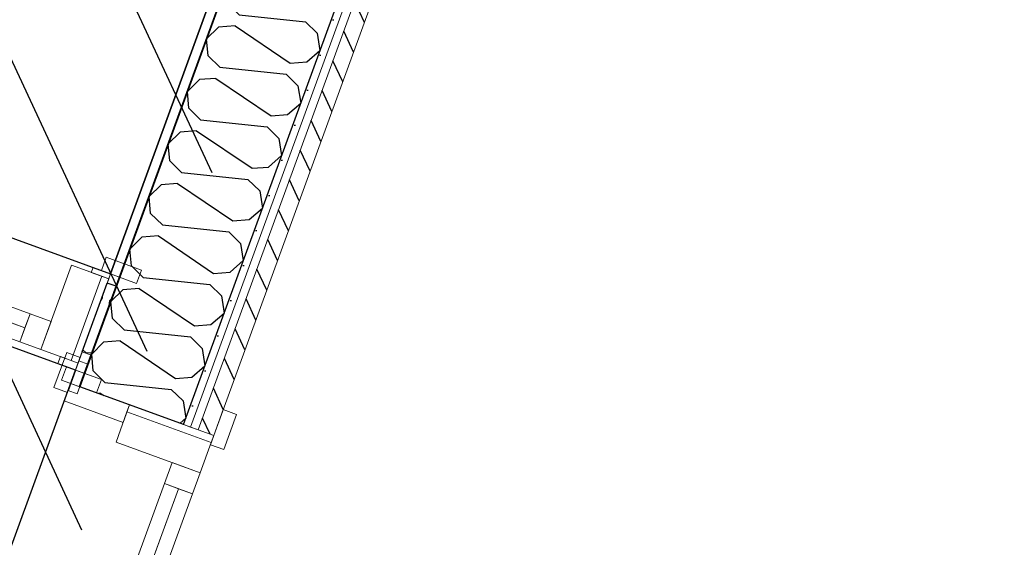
# Model space of a CAD drawing. Header units: millimetres. Extents: x 112481703 to 112588235, y 1264638581 to 1264713486.
# Tile 250 of 256: x 112575865 to 112577184, y 1264669494 to 1264670201. Entities that reach past the tile are written whole.
import ezdxf
from ezdxf.enums import TextEntityAlignment as Align

# ---------------------------------------------------------------- set-up
doc = ezdxf.new("R2010")
doc.units = ezdxf.units.MM
doc.header["$LTSCALE"] = 0.5
doc.header["$MEASUREMENT"] = 0
doc.linetypes.add('PLINE', pattern=[0])
for name, color, linetype, lineweight in [('235- Utvendig kledning og overflate', 7, 'Continuous', 0), ('236- Innvendig kledning og overflate', 7, 'Continuous', 0), ('244- Vinduer_ dører_ foldevegger', 7, 'Continuous', 0)]:
    doc.layers.add(name, color=color, linetype=linetype, lineweight=lineweight)
for name, color, linetype in [('862- M___Nettoareal', 7, 'Continuous'), ('862- M___Nettoareal (1-100)', 7, 'Continuous'), ('862- M___Nettoareal(Polylinje)', 7, 'Continuous'), ('LA_farge_dekke_asfalt2', 7, 'Continuous'), ('Yttervegger.A225', 7, 'Continuous'), ('Yttervegger.A225 (Skravur)', 7, 'Continuous')]:
    doc.layers.add(name, color=color, linetype=linetype)
doc.styles.add('GENERATED_STYLE_1', font='arial.ttf')
pattern_1 = [(249.956, (112557650, 1264717795), (-81.357, 29.68231), [0, -50]), (249.956, (112557682.11, 1264717756.67), (-81.357, 29.68231), [0, -50])]

# ---------------------------------------------------------------- blocks, each defined once
blk = doc.blocks.new('Venterom_15_4', base_point=(112572849, 1264672720.4))
at = {"layer": '862- M___Nettoareal(Polylinje)', "linetype": 'PLINE', "flags": 128}
blk.add_lwpolyline([(112575137.3, 1264673821.7), (112572549.7, 1264674765.8), (112570984, 1264675337), (112570453.8, 1264673883.7), (112571697.9, 1264673429.8), (112571655.4, 1264673313.3), (112570411.3, 1264673767.2), (112569154.2, 1264670321.8), (112572339.8, 1264669159.6), (112572323, 1264669113.5), (112575315.5, 1264668021.8), (112575939.3, 1264669731.7), (112573914.6, 1264670470.4)], close=True, dxfattribs=at)
blk = doc.blocks.new('Sluse_10_10', base_point=(112575439.2, 1264670729.6))
at = {"layer": '862- M___Nettoareal(Polylinje)', "linetype": 'PLINE', "flags": 128}
blk.add_lwpolyline([(112574090.3, 1264670552.2), (112575986.3, 1264669860.4), (112576515.8, 1264671311.9), (112574619.8, 1264672003.6)], close=True, dxfattribs=at)
blk = doc.blocks.new('*X130', base_point=(112557650, 1264717795))
at = {"layer": 'Yttervegger.A225 (Skravur)', "linetype": 'PLINE'}
for p, q in [((112576361.9, 1264670823.9), (112576345.9, 1264670808)), ((112576382.2, 1264670825.5), (112576361.9, 1264670823.9)), ((112576386.4, 1264670823.9), (112576458, 1264670775.5)), ((112576347.9, 1264670785.5), (112576345.9, 1264670808)), ((112576363.6, 1264670770.1), (112576347.9, 1264670785.5)), ((112576480, 1264670777.2), (112576490.3, 1264670786)), ((112576363.6, 1264670770.1), (112576452.6, 1264670760.7)), ((112576458, 1264670775.5), (112576480, 1264670777.2)), ((112576452.6, 1264670760.7), (112576468.3, 1264670745.3)), ((112576336.3, 1264670753.6), (112576320.2, 1264670737.7)), ((112576358.3, 1264670755.3), (112576336.3, 1264670753.6)), ((112576358.3, 1264670755.3), (112576432.4, 1264670705.1)), ((112576468.3, 1264670745.3), (112576472.1, 1264670722.1)), ((112576322.3, 1264670715.2), (112576320.2, 1264670737.7)), ((112576454.3, 1264670706.8), (112576472.1, 1264670722.1)), ((112576338, 1264670699.7), (112576322.3, 1264670715.2)), ((112576432.4, 1264670705.1), (112576454.3, 1264670706.8)), ((112576338, 1264670699.7), (112576427, 1264670690.4)), ((112576310.6, 1264670683.3), (112576294.5, 1264670667.4)), ((112576332.6, 1264670685), (112576310.6, 1264670683.3)), ((112576332.6, 1264670685), (112576406.7, 1264670634.8)), ((112576427, 1264670690.4), (112576442.7, 1264670674.9)), ((112576296.6, 1264670644.8), (112576294.5, 1264670667.4)), ((112576442.7, 1264670674.9), (112576446.4, 1264670651.8)), ((112576428.7, 1264670636.5), (112576446.4, 1264670651.8)), ((112576312.3, 1264670629.4), (112576296.6, 1264670644.8)), ((112576312.3, 1264670629.4), (112576401.3, 1264670620)), ((112576406.7, 1264670634.8), (112576428.7, 1264670636.5)), ((112576285, 1264670612.9), (112576268.9, 1264670597)), ((112576306.9, 1264670614.6), (112576285, 1264670612.9)), ((112576306.9, 1264670614.6), (112576381.1, 1264670564.5)), ((112576401.3, 1264670620), (112576417, 1264670604.6)), ((112576417, 1264670604.6), (112576420.7, 1264670581.5)), ((112576271, 1264670574.5), (112576268.9, 1264670597)), ((112576286.7, 1264670559.1), (112576271, 1264670574.5)), ((112576403, 1264670566.2), (112576420.7, 1264670581.5)), ((112576286.7, 1264670559.1), (112576375.7, 1264670549.7)), ((112576381.1, 1264670564.5), (112576403, 1264670566.2)), ((112576375.7, 1264670549.7), (112576391.4, 1264670534.3)), ((112576259.3, 1264670542.6), (112576243.2, 1264670526.7)), ((112576281.3, 1264670544.3), (112576259.3, 1264670542.6)), ((112576281.3, 1264670544.3), (112576355.4, 1264670494.1)), ((112576391.4, 1264670534.3), (112576395.1, 1264670511.1)), ((112576245.3, 1264670504.2), (112576243.2, 1264670526.7)), ((112576377.4, 1264670495.8), (112576395.1, 1264670511.1)), ((112576261, 1264670488.7), (112576245.3, 1264670504.2)), ((112576355.4, 1264670494.1), (112576377.4, 1264670495.8)), ((112576261, 1264670488.7), (112576350, 1264670479.4)), ((112576233.6, 1264670472.3), (112576217.6, 1264670456.4)), ((112576255.6, 1264670474), (112576233.6, 1264670472.3)), ((112576255.6, 1264670474), (112576329.7, 1264670423.8)), ((112576350, 1264670479.4), (112576365.7, 1264670463.9)), ((112576219.6, 1264670433.8), (112576217.6, 1264670456.4)), ((112576365.7, 1264670463.9), (112576369.4, 1264670440.8)), ((112576351.7, 1264670425.5), (112576369.4, 1264670440.8)), ((112576235.3, 1264670418.4), (112576219.6, 1264670433.8)), ((112576235.3, 1264670418.4), (112576324.3, 1264670409)), ((112576329.7, 1264670423.8), (112576351.7, 1264670425.5)), ((112576208, 1264670401.9), (112576191.9, 1264670386)), ((112576230, 1264670403.6), (112576208, 1264670401.9)), ((112576230, 1264670403.6), (112576304.1, 1264670353.5)), ((112576324.3, 1264670409), (112576340, 1264670393.6)), ((112576340, 1264670393.6), (112576343.8, 1264670370.5)), ((112576194, 1264670363.5), (112576191.9, 1264670386)), ((112576209.7, 1264670348.1), (112576194, 1264670363.5)), ((112576326, 1264670355.2), (112576343.8, 1264670370.5)), ((112576209.7, 1264670348.1), (112576298.7, 1264670338.7)), ((112576304.1, 1264670353.5), (112576326, 1264670355.2)), ((112576298.7, 1264670338.7), (112576314.4, 1264670323.3)), ((112576182.3, 1264670331.6), (112576166.2, 1264670315.7)), ((112576204.3, 1264670333.3), (112576182.3, 1264670331.6)), ((112576204.3, 1264670333.3), (112576278.4, 1264670283.2)), ((112576314.4, 1264670323.3), (112576318.1, 1264670300.1)), ((112576168.3, 1264670293.2), (112576166.2, 1264670315.7)), ((112576300.4, 1264670284.9), (112576318.1, 1264670300.1)), ((112576184, 1264670277.7), (112576168.3, 1264670293.2)), ((112576278.4, 1264670283.2), (112576300.4, 1264670284.9)), ((112576184, 1264670277.7), (112576273, 1264670268.4)), ((112576156.7, 1264670261.3), (112576140.6, 1264670245.4)), ((112576178.6, 1264670263), (112576156.7, 1264670261.3)), ((112576178.6, 1264670263), (112576252.7, 1264670212.8)), ((112576273, 1264670268.4), (112576288.7, 1264670252.9)), ((112576142.7, 1264670222.9), (112576140.6, 1264670245.4)), ((112576288.7, 1264670252.9), (112576292.4, 1264670229.8)), ((112576274.7, 1264670214.5), (112576292.4, 1264670229.8)), ((112576158.4, 1264670207.4), (112576142.7, 1264670222.9)), ((112576158.4, 1264670207.4), (112576247.4, 1264670198)), ((112576252.7, 1264670212.8), (112576274.7, 1264670214.5)), ((112576131, 1264670190.9), (112576114.9, 1264670175)), ((112576153, 1264670192.6), (112576131, 1264670190.9)), ((112576153, 1264670192.6), (112576227.1, 1264670142.5)), ((112576247.4, 1264670198), (112576263.1, 1264670182.6)), ((112576263.1, 1264670182.6), (112576266.8, 1264670159.5)), ((112576117, 1264670152.5), (112576114.9, 1264670175)), ((112576132.7, 1264670137.1), (112576117, 1264670152.5)), ((112576249.1, 1264670144.2), (112576266.8, 1264670159.5)), ((112576132.7, 1264670137.1), (112576221.7, 1264670127.7)), ((112576227.1, 1264670142.5), (112576249.1, 1264670144.2)), ((112576221.7, 1264670127.7), (112576237.4, 1264670112.3)), ((112576105.3, 1264670120.6), (112576089.3, 1264670104.7)), ((112576127.3, 1264670122.3), (112576105.3, 1264670120.6)), ((112576127.3, 1264670122.3), (112576201.4, 1264670072.2)), ((112576237.4, 1264670112.3), (112576241.1, 1264670089.1)), ((112576091.3, 1264670082.2), (112576089.3, 1264670104.7)), ((112576223.4, 1264670073.9), (112576241.1, 1264670089.1)), ((112576107, 1264670066.7), (112576091.3, 1264670082.2)), ((112576201.4, 1264670072.2), (112576223.4, 1264670073.9)), ((112576107, 1264670066.7), (112576196, 1264670057.4)), ((112576079.7, 1264670050.3), (112576063.6, 1264670034.4)), ((112576101.6, 1264670052), (112576079.7, 1264670050.3)), ((112576101.6, 1264670052), (112576175.8, 1264670001.8)), ((112576196, 1264670057.4), (112576211.7, 1264670041.9)), ((112576065.7, 1264670011.9), (112576063.6, 1264670034.4)), ((112576211.7, 1264670041.9), (112576215.5, 1264670018.8)), ((112576197.7, 1264670003.5), (112576215.5, 1264670018.8)), ((112576081.4, 1264669996.4), (112576065.7, 1264670011.9)), ((112576081.4, 1264669996.4), (112576170.4, 1264669987)), ((112576175.8, 1264670001.8), (112576197.7, 1264670003.5)), ((112576054, 1264669979.9), (112576037.9, 1264669964)), ((112576076, 1264669981.6), (112576054, 1264669979.9)), ((112576076, 1264669981.6), (112576150.1, 1264669931.5)), ((112576170.4, 1264669987), (112576186.1, 1264669971.6)), ((112576186.1, 1264669971.6), (112576189.8, 1264669948.5)), ((112576040, 1264669941.5), (112576037.9, 1264669964)), ((112576055.7, 1264669926.1), (112576040, 1264669941.5)), ((112576172.1, 1264669933.2), (112576189.8, 1264669948.5)), ((112576055.7, 1264669926.1), (112576144.7, 1264669916.7)), ((112576150.1, 1264669931.5), (112576172.1, 1264669933.2)), ((112576144.7, 1264669916.7), (112576160.4, 1264669901.3)), ((112576028.4, 1264669909.6), (112576012.3, 1264669893.7)), ((112576050.3, 1264669911.3), (112576028.4, 1264669909.6)), ((112576050.3, 1264669911.3), (112576124.4, 1264669861.2)), ((112576160.4, 1264669901.3), (112576164.1, 1264669878.2)), ((112576014.4, 1264669871.2), (112576012.3, 1264669893.7)), ((112576146.4, 1264669862.9), (112576164.1, 1264669878.2)), ((112576030.1, 1264669855.7), (112576014.4, 1264669871.2)), ((112576124.4, 1264669861.2), (112576146.4, 1264669862.9)), ((112576030.1, 1264669855.7), (112576119.1, 1264669846.4)), ((112576119.1, 1264669846.4), (112576134.8, 1264669830.9)), ((112576002.7, 1264669839.3), (112575986.6, 1264669823.4)), ((112576024.7, 1264669841), (112576002.7, 1264669839.3)), ((112576024.7, 1264669841), (112576098.8, 1264669790.8)), ((112575988.7, 1264669800.9), (112575986.6, 1264669823.4)), ((112576134.8, 1264669830.9), (112576138.5, 1264669807.8)), ((112576120.7, 1264669792.5), (112576138.5, 1264669807.8)), ((112576004.4, 1264669785.4), (112575988.7, 1264669800.9)), ((112576004.4, 1264669785.4), (112576093.4, 1264669776)), ((112576098.8, 1264669790.8), (112576120.7, 1264669792.5)), ((112575977, 1264669768.9), (112575961, 1264669753)), ((112575999, 1264669770.6), (112575977, 1264669768.9)), ((112575999, 1264669770.6), (112576073.1, 1264669720.5)), ((112576093.4, 1264669776), (112576109.1, 1264669760.6)), ((112576109.1, 1264669760.6), (112576112.8, 1264669737.5)), ((112575963, 1264669730.5), (112575961, 1264669753)), ((112575978.7, 1264669715.1), (112575963, 1264669730.5)), ((112576095.1, 1264669722.2), (112576112.8, 1264669737.5)), ((112575978.7, 1264669715.1), (112576067.7, 1264669705.7)), ((112576073.1, 1264669720.5), (112576095.1, 1264669722.2)), ((112576067.7, 1264669705.7), (112576083.4, 1264669690.3)), ((112575973.3, 1264669700.3), (112575970.6, 1264669700.1)), ((112575973.3, 1264669700.3), (112575977.2, 1264669697.7)), ((112576083.4, 1264669690.3), (112576087.2, 1264669667.2)), ((112576079.4, 1264669660.4), (112576087.2, 1264669667.2))]:
    blk.add_line(p, q, dxfattribs=at)
blk = doc.blocks.new('Skyvedør[1]', base_point=(112557650, 1264717795))
at = {"layer": '235- Utvendig kledning og overflate', "linetype": 'PLINE'}
for p, q in [((112576124.5, 1264669644), (112576137.1, 1264669678.7)), ((112576124.5, 1264669644), (112576137.1, 1264669678.7)), ((112576093.5, 1264669655.3), (112576084.1, 1264669658.7)), ((112576093.5, 1264669655.3), (112576084.1, 1264669658.7)), ((112576103.8, 1264669651.5), (112576093.5, 1264669655.3)), ((112576103.8, 1264669651.5), (112576093.5, 1264669655.3)), ((112576124.5, 1264669644), (112576103.8, 1264669651.5)), ((112576124.5, 1264669644), (112576103.8, 1264669651.5))]:
    blk.add_line(p, q, dxfattribs=at)
at = {"layer": '236- Innvendig kledning og overflate', "linetype": 'PLINE'}
for p, q in [((112575932.8, 1264669713.9), (112575945.5, 1264669748.6)), ((112575932.8, 1264669713.9), (112575945.5, 1264669748.6)), ((112575944.1, 1264669709.8), (112575932.8, 1264669713.9)), ((112575944.1, 1264669709.8), (112575932.8, 1264669713.9)), ((112575945, 1264669709.4), (112575944.1, 1264669709.8)), ((112575945, 1264669709.4), (112575944.1, 1264669709.8))]:
    blk.add_line(p, q, dxfattribs=at)
at = {"layer": '244- Vinduer_ dører_ foldevegger', "linetype": 'PLINE'}
for p, q in [((112575927.7, 1264669755.2), (112575910.5, 1264669708.2)), ((112575945.5, 1264669748.6), (112575927.7, 1264669755.2)), ((112575928.4, 1264669701.7), (112575945.5, 1264669748.6)), ((112575910.5, 1264669708.2), (112575928.4, 1264669701.7)), ((112575932.8, 1264669713.9), (112575924.3, 1264669690.4)), ((112576011.7, 1264669685.1), (112575932.8, 1264669713.9)), ((112576011.7, 1264669685.1), (112575945, 1264669709.4)), ((112576011.7, 1264669685.1), (112575945, 1264669709.4)), ((112575924.3, 1264669690.4), (112576003.2, 1264669661.6)), ((112575993.6, 1264669635.3), (112576008.3, 1264669675.7)), ((112576003.2, 1264669661.6), (112576011.7, 1264669685.1)), ((112576008.3, 1264669675.7), (112576011.7, 1264669685.1)), ((112576008.3, 1264669675.7), (112576121, 1264669634.6)), ((112576124.5, 1264669644), (112576011.7, 1264669685.1)), ((112576084.1, 1264669658.7), (112576011.7, 1264669685.1)), ((112576084.1, 1264669658.7), (112576011.7, 1264669685.1)), ((112576137.1, 1264669678.7), (112576120, 1264669631.7)), ((112576155, 1264669672.2), (112576137.1, 1264669678.7)), ((112576137.9, 1264669625.2), (112576155, 1264669672.2)), ((112576106.3, 1264669594.2), (112575993.6, 1264669635.3)), ((112576121, 1264669634.6), (112576124.5, 1264669644)), ((112576121, 1264669634.6), (112576106.3, 1264669594.2)), ((112576120, 1264669631.7), (112576137.9, 1264669625.2)), ((112576068.7, 1264669607.9), (112576058.4, 1264669579.7)), ((112576106.3, 1264669594.2), (112576068.7, 1264669607.9)), ((112576096, 1264669566), (112576106.3, 1264669594.2)), ((112575903.1, 1264669095.6), (112576077.2, 1264669572.8)), ((112576058.4, 1264669579.7), (112576096, 1264669566))]:
    blk.add_line(p, q, dxfattribs=at)
at = {"layer": '244- Vinduer_ dører_ foldevegger', "linetype": 'PLINE', "flags": 128}
for points in [[(112575903.1, 1264669095.6), (112576077.2, 1264669572.8), (112576058.4, 1264669579.7), (112575884.3, 1264669102.5)], [(112575921.9, 1264669088.8), (112576096, 1264669566), (112576077.2, 1264669572.8), (112575903.1, 1264669095.6)]]:
    blk.add_lwpolyline(points, close=True, dxfattribs=at)
blk = doc.blocks.new('*X233', base_point=(112557650, 1264717795))
at = {"layer": 'Yttervegger.A225 (Skravur)', "linetype": 'PLINE'}
for p, q in [((112575973.5, 1264669825.3), (112575975.5, 1264669828.3)), ((112575975.5, 1264669828.3), (112575975.4, 1264669830.5)), ((112575984.6, 1264669817.8), (112575985.3, 1264669824.8)), ((112575985.3, 1264669824.8), (112575988.2, 1264669827.7)), ((112575949.2, 1264669758.9), (112575954, 1264669754.1)), ((112575961.6, 1264669754.8), (112575954, 1264669754.1))]:
    blk.add_line(p, q, dxfattribs=at)
blk = doc.blocks.new('Skyvedør[7]', base_point=(112557650, 1264717795))
at = {"layer": '235- Utvendig kledning og overflate', "linetype": 'PLINE'}
for p, q in [((112575983.9, 1264669853.9), (112575986.3, 1264669860.4)), ((112575983.9, 1264669853.9), (112575986.3, 1264669860.4)), ((112575986.3, 1264669860.4), (112576021, 1264669847.8)), ((112575986.3, 1264669860.4), (112576021, 1264669847.8)), ((112575981.8, 1264669848.2), (112575983.9, 1264669853.9)), ((112575981.8, 1264669848.2), (112575983.9, 1264669853.9))]:
    blk.add_line(p, q, dxfattribs=at)
at = {"layer": '236- Innvendig kledning og overflate', "linetype": 'PLINE'}
for p, q in [((112575943.8, 1264669743.9), (112575948.2, 1264669756.2)), ((112575943.8, 1264669743.9), (112575948.2, 1264669756.2)), ((112575939.3, 1264669731.7), (112575942.8, 1264669741.1)), ((112575939.3, 1264669731.7), (112575942.8, 1264669741.1)), ((112575939.3, 1264669731.7), (112575942.8, 1264669741.1)), ((112575942.8, 1264669741.1), (112575943.8, 1264669743.9)), ((112575942.8, 1264669741.1), (112575943.8, 1264669743.9)), ((112575939.3, 1264669731.7), (112575974.1, 1264669719)), ((112575939.3, 1264669731.7), (112575974.1, 1264669719))]:
    blk.add_line(p, q, dxfattribs=at)
at = {"layer": '244- Vinduer_ dører_ foldevegger', "linetype": 'PLINE'}
for p, q in [((112575331.8, 1264669985.3), (112575871.6, 1264669788.4)), ((112575980.6, 1264669882.7), (112575974.1, 1264669864.9)), ((112576027.6, 1264669865.6), (112575980.6, 1264669882.7)), ((112575893, 1264669759.3), (112575934.1, 1264669872)), ((112575934.1, 1264669872), (112575974.5, 1264669857.3)), ((112575962.8, 1264669869), (112575960.4, 1264669862.4)), ((112575960.4, 1264669862.4), (112575983.9, 1264669853.9)), ((112575986.3, 1264669860.4), (112575962.8, 1264669869)), ((112575974.1, 1264669864.9), (112576021, 1264669847.8)), ((112575983.9, 1264669853.9), (112575986.3, 1264669860.4)), ((112576021, 1264669847.8), (112576027.6, 1264669865.6)), ((112575974.5, 1264669857.3), (112575933.4, 1264669744.6)), ((112575942.8, 1264669741.1), (112575983.9, 1264669853.9)), ((112575948.2, 1264669756.2), (112575981.8, 1264669848.2)), ((112575948.2, 1264669756.2), (112575981.8, 1264669848.2)), ((112575974.5, 1264669857.3), (112575983.9, 1264669853.9)), ((112575878.5, 1264669807.1), (112575864.8, 1264669769.6)), ((112575906.7, 1264669796.9), (112575878.5, 1264669807.1)), ((112575893, 1264669759.3), (112575906.7, 1264669796.9)), ((112575864.8, 1264669769.6), (112575893, 1264669759.3)), ((112575933.4, 1264669744.6), (112575893, 1264669759.3)), ((112575919.3, 1264669749.7), (112575915.8, 1264669740.3)), ((112575942.8, 1264669741.1), (112575919.3, 1264669749.7)), ((112575933.4, 1264669744.6), (112575942.8, 1264669741.1)), ((112575939.3, 1264669731.7), (112575942.8, 1264669741.1)), ((112575915.8, 1264669740.3), (112575939.3, 1264669731.7)), ((112575927.1, 1264669736.2), (112575920.6, 1264669718.3)), ((112575974.1, 1264669719), (112575927.1, 1264669736.2)), ((112575920.6, 1264669718.3), (112575967.6, 1264669701.2)), ((112575967.6, 1264669701.2), (112575974.1, 1264669719))]:
    blk.add_line(p, q, dxfattribs=at)
at = {"layer": '244- Vinduer_ dører_ foldevegger', "linetype": 'PLINE', "flags": 128}
for points in [[(112575331.8, 1264669985.3), (112575871.6, 1264669788.4), (112575878.5, 1264669807.1), (112575338.6, 1264670004.1)], [(112575324.9, 1264669966.5), (112575864.8, 1264669769.6), (112575871.6, 1264669788.4), (112575331.8, 1264669985.3)]]:
    blk.add_lwpolyline(points, close=True, dxfattribs=at)
blk = doc.blocks.new('Simple Door Opening[26]', base_point=(112557650, 1264717795))
at = {"layer": '236- Innvendig kledning og overflate', "linetype": 'PLINE'}
blk.add_line((112575929.4, 1264669704.5), (112575941.6, 1264669700), dxfattribs=at)
blk = doc.blocks.new('Label_72', base_point=(112577546.1, 1264672130.8))
at = {"layer": '862- M___Nettoareal (1-100)', "insert": (112577940, 1264672885.4), "char_height": 200, "attachment_point": 1, "rotation": 249.956, "style": 'GENERATED_STYLE_1'}
blk.add_mtext('\\A1;{\\pql;\\pt0,241000;\\fArial|b0|i0|c0|p0;\\W1.000000;Telefonsentral\\fArial|b0|i0|c0|p0;\\W1.000000;\\A1{\\H.66x;\\S^  ;}\\fArial|b0|i0|c0|p0;\\W1.000000;\\fArial|b0|i0|c0|p0;\\W1.000000;\\A1{\\H.66x;\\S^  ;}\\fArial|b0|i0|c0|p0;\\W1.000000;\\fArial|b0|i0|c0|p0;\\W1.000000;\\fArial|b0|i0|c0|p0;\\W1.000000;\\fArial|b0|i0|c0|p0;\\W1.000000;\\fArial|b0|i0|c0|p0;\\W1.000000;\\fArial|b0|i0|c0|p0;\\W1.000000;\\fArial|b0|i0|c0|p0;\\W1.000000;\\A1{\\H.66x;\\S^  ;}\\fArial|b0|i0|c0|p0;\\W1.000000;\\fArial|b0|i0|c0|p0;\\W1.000000;\\A1{\\H.66x;\\S^  ;}\\fArial|b0|i0|c0|p0;\\W1.000000;\\fArial|b0|i0|c0|p0;\\W1.000000;\\fArial|b0|i0|c0|p0;\\W1.000000;\\fArial|b0|i0|c0|p0;\\W1.000000;\\fArial|b0|i0|c0|p0;\\W1.000000;\\fArial|b0|i0|c0|p0;\\W1.000000;\\fArial|b0|i0|c0|p0;\\W1.000000;\\A1{\\H.66x;\\S^  ;}\\fArial|b0|i0|c0|p0;\\W1.000000;\\fArial|b0|i0|c0|p0;\\W1.000000;\\A1{\\H.66x;\\S^  ;}\\fArial|b0|i0|c0|p0;\\W1.000000;\\fArial|b0|i0|c0|p0;\\W1.000000;\\fArial|b0|i0|c0|p0;\\W1.000000;\\fArial|b0|i0|c0|p0;\\W1.000000;\\fArial|b0|i0|c0|p0;\\W1.000000;\\fArial|b0|i0|c0|p0;\\W1.000000;\\fArial|b0|i0|c0|p0;\\W1.000000;\\A1{\\H.66x;\\S^  ;}\\fArial|b0|i0|c0|p0;\\W1.000000;\\fArial|b0|i0|c0|p0;\\W1.000000;\\A1{\\H.66x;\\S^  ;}\\fArial|b0|i0|c0|p0;\\W1.000000;\\fArial|b0|i0|c0|p0;\\W1.000000;\\fArial|b0|i0|c0|p0;\\W1.000000;\\fArial|b0|i0|c0|p0;\\W1.000000;\\fArial|b0|i0|c0|p0;\\W1.000000;\\fArial|b0|i0|c0|p0;\\W1.000000;\\fArial|b0|i0|c0|p0;\\W1.000000;\\A1{\\H.66x;\\S^  ;}\\fArial|b0|i0|c0|p0;\\W1.000000;\\fArial|b0|i0|c0|p0;\\W1.000000;\\A1{\\H.66x;\\S^  ;}\\fArial|b0|i0|c0|p0;\\W1.000000;\\fArial|b0|i0|c0|p0;\\W1.000000;\\fArial|b0|i0|c0|p0;\\W1.000000;\\fArial|b0|i0|c0|p0;\\W1.000000;\\fArial|b0|i0|c0|p0;\\W1.000000;\\fArial|b0|i0|c0|p0;\\W1.000000;\\fArial|b0|i0|c0|p0;\\W1.000000;\\fArial|b0|i0|c0|p0;\\W1.000000;}', dxfattribs=at)
at = {"layer": '862- M___Nettoareal (1-100)', "style": 'GENERATED_STYLE_1'}
for tag, p in [('DUMMY_108', (112577694.6, 1264672996.2)), ('DUMMY_107', (112577989.8, 1264672888.5)), ('DUMMY_106', (112578285.1, 1264672780.8))]:
    blk.add_attdef(tag, text='', height=200, rotation=249.956, dxfattribs=at).set_placement(p, align=Align.TOP_LEFT)

msp = doc.modelspace()

# ---------------------------------------------------------------- hatches: boundary and pattern name
at = {"layer": 'LA_farge_dekke_asfalt2', "linetype": 'Continuous'}
h = msp.add_hatch(dxfattribs=at)
h.set_pattern_fill('Murverk', color=256, style=0, pattern_type=2)
h.set_pattern_definition([(294.956, (112557650, 1264717795), (163.1938, 75.94596), [])])
h.paths.add_polyline_path([(112562670.3, 1264672618.4), (112565507.4, 1264680394.8), (112573384.4, 1264677521), (112579262.4, 1264693632), (112587341.4, 1264690684.4), (112579714.9, 1264669780.9), (112576475.3, 1264670962.9), (112575386.6, 1264667979)])
at = {"layer": 'Yttervegger.A225 (Skravur)', "linetype": 'Continuous'}
h = msp.add_hatch(dxfattribs=at)
h.set_pattern_fill('Prikker_tett', color=256, style=0, pattern_type=2)
h.set_pattern_definition(pattern_1)
h.paths.add_polyline_path([(112575998.5, 1264669856), (112576528, 1264671307.4), (112576515.8, 1264671311.9), (112575986.3, 1264669860.4)])
h = msp.add_hatch(dxfattribs=at)
h.set_pattern_fill('Prikker_tett', color=256, style=0, pattern_type=2)
h.set_pattern_definition(pattern_1)
h.paths.add_polyline_path([(112575944.1, 1264669709.8), (112576405.9, 1264670975.4), (112576394.6, 1264670979.6), (112575932.8, 1264669713.9)])
msp.add_hatch(color=256, dxfattribs=at).paths.add_polyline_path([(112576405.5, 1264670974.5), (112575944.1, 1264669709.8), (112575945, 1264669709.4), (112576406.5, 1264670974.2)])
h = msp.add_hatch(dxfattribs=at)
h.set_pattern_fill('Prikker_tett', color=256, style=0, pattern_type=2)
h.set_pattern_definition(pattern_1)
h.paths.add_polyline_path([(112576491.3, 1264670775), (112576084.1, 1264669658.7), (112576093.5, 1264669655.3), (112576500.7, 1264670771.6)])
h = msp.add_hatch(dxfattribs=at)
h.set_pattern_fill('Skrålinjer_1', color=256, style=0, pattern_type=2)
h.set_pattern_definition([(114.95599, (112557650, 1264717795), (27.198964, 12.65766), [])])
h.paths.add_polyline_path([(112576124.5, 1264669644), (112576520.4, 1264670729.3), (112576499.8, 1264670736.8), (112576103.8, 1264669651.5)])
h = msp.add_hatch(dxfattribs=at)
h.set_pattern_fill('Prikker_tett', color=256, style=0, pattern_type=2)
h.set_pattern_definition(pattern_1)
h.paths.add_polyline_path([(112575994, 1264669843.8), (112575998.5, 1264669856), (112575986.3, 1264669860.4), (112575981.8, 1264669848.2)])
h = msp.add_hatch(dxfattribs=at)
h.set_pattern_fill('Prikker_tett', color=256, style=0, pattern_type=2)
h.set_pattern_definition(pattern_1)
h.paths.add_polyline_path([(112575956, 1264669739.5), (112575960.5, 1264669751.7), (112575948.2, 1264669756.2), (112575943.8, 1264669743.9)])
h = msp.add_hatch(dxfattribs=at)
h.set_pattern_fill('Prikker_tett', color=256, style=0, pattern_type=2)
h.set_pattern_definition(pattern_1)
h.paths.add_polyline_path([(112575951.5, 1264669727.3), (112575956, 1264669739.5), (112575943.8, 1264669743.9), (112575939.3, 1264669731.7)])
h = msp.add_hatch(dxfattribs=at)
h.set_pattern_fill('Prikker_tett', color=256, style=0, pattern_type=2)
h.set_pattern_definition(pattern_1)
h.paths.add_polyline_path([(112575951.5, 1264669727.3), (112575939.3, 1264669731.7), (112575929.4, 1264669704.5), (112575941.6, 1264669700)])

# ---------------------------------------------------------------- linework, layer by layer
at = {"layer": '235- Utvendig kledning og overflate', "linetype": 'PLINE'}
for p, q in [((112576093.5, 1264669655.3), (112576500.7, 1264670771.6)), ((112576103.8, 1264669651.5), (112576507.3, 1264670757.5)), ((112575983.9, 1264669853.9), (112575986.3, 1264669860.4)), ((112575986.3, 1264669860.4), (112576021, 1264669847.8)), ((112575981.8, 1264669848.2), (112575983.9, 1264669853.9)), ((112576124.5, 1264669644), (112576137.1, 1264669678.7)), ((112576093.5, 1264669655.3), (112576084.1, 1264669658.7)), ((112576103.8, 1264669651.5), (112576093.5, 1264669655.3)), ((112576124.5, 1264669644), (112576103.8, 1264669651.5))]:
    msp.add_line(p, q, dxfattribs=at)
at = {"layer": '235- Utvendig kledning og overflate', "linetype": 'PLINE', "flags": 128}
msp.add_lwpolyline([(112576124.5, 1264669644), (112576520.4, 1264670729.3)], dxfattribs=at)
at = {"layer": '236- Innvendig kledning og overflate', "linetype": 'PLINE'}
for p, q in [((112576405.5, 1264670974.5), (112575944.1, 1264669709.8)), ((112575960.5, 1264669751.7), (112575994, 1264669843.8)), ((112575943.8, 1264669743.9), (112575948.2, 1264669756.2)), ((112575948.2, 1264669756.2), (112575960.5, 1264669751.7)), ((112575932.8, 1264669713.9), (112575945.5, 1264669748.6)), ((112575939.3, 1264669731.7), (112575942.8, 1264669741.1)), ((112575939.3, 1264669731.7), (112575942.8, 1264669741.1)), ((112575942.8, 1264669741.1), (112575943.8, 1264669743.9)), ((112575943.8, 1264669743.9), (112575956, 1264669739.5)), ((112575943.8, 1264669743.9), (112575956, 1264669739.5)), ((112575956, 1264669739.5), (112575960.5, 1264669751.7)), ((112575939.3, 1264669731.7), (112575974.1, 1264669719)), ((112575929.4, 1264669704.5), (112575941.6, 1264669700)), ((112575944.1, 1264669709.8), (112575932.8, 1264669713.9)), ((112575945, 1264669709.4), (112575944.1, 1264669709.8))]:
    msp.add_line(p, q, dxfattribs=at)
at = {"layer": '236- Innvendig kledning og overflate', "linetype": 'PLINE', "flags": 128}
for points in [[(112575941.6, 1264669700), (112576528, 1264671307.4)], [(112576398.7, 1264670990.8), (112575932.8, 1264669713.9)]]:
    msp.add_lwpolyline(points, dxfattribs=at)
at = {"layer": 'Yttervegger.A225', "linetype": 'PLINE'}
for p, q in [((112576355.7, 1264670835.1), (112575945, 1264669709.4)), ((112576084.1, 1264669658.7), (112576494.8, 1264670784.4)), ((112575948.2, 1264669756.2), (112575981.8, 1264669848.2)), ((112575994, 1264669843.8), (112575981.8, 1264669848.2)), ((112575994, 1264669843.8), (112575981.8, 1264669848.2)), ((112576011.7, 1264669685.1), (112575945, 1264669709.4)), ((112576084.1, 1264669658.7), (112576011.7, 1264669685.1))]:
    msp.add_line(p, q, dxfattribs=at)
at = {"layer": 'Yttervegger.A225', "linetype": 'PLINE', "flags": 128}
for points in [[(112576515.8, 1264671311.9), (112575986.3, 1264669860.4)], [(112575939.3, 1264669731.7), (112575929.4, 1264669704.5)]]:
    msp.add_lwpolyline(points, dxfattribs=at)

# ---------------------------------------------------------------- block references
at = {"layer": '244- Vinduer_ dører_ foldevegger', "linetype": 'PLINE'}
for name in ['Skyvedør[7]', 'Skyvedør[1]', 'Simple Door Opening[26]']:
    msp.add_blockref(name, (112557650, 1264717795), dxfattribs=at)
at = {"layer": '862- M___Nettoareal', "linetype": 'Continuous'}
for name, p in [('Venterom_15_4', (112572849, 1264672720.4)), ('Sluse_10_10', (112575439.2, 1264670729.6))]:
    msp.add_blockref(name, p, dxfattribs=at)
at = {"layer": '862- M___Nettoareal (1-100)', "linetype": 'PLINE'}
msp.add_blockref('Label_72', (112577546.1, 1264672130.8), dxfattribs=at)
at = {"layer": 'Yttervegger.A225'}
for name in ['*X130', '*X233']:
    msp.add_blockref(name, (112557650, 1264717795), dxfattribs=at)

doc.saveas('drawing.dxf')
